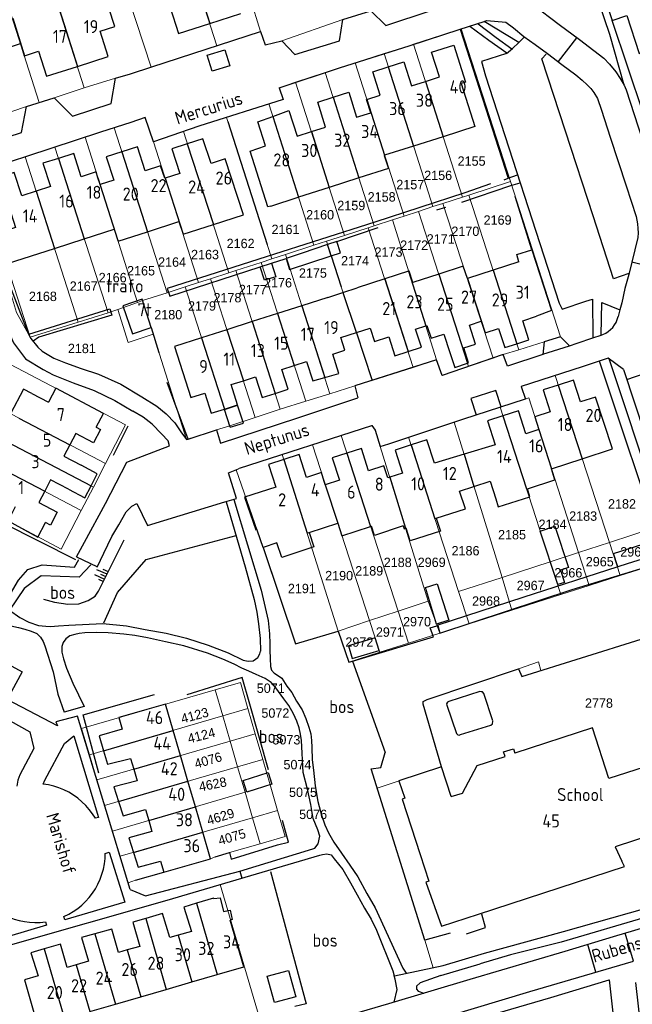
# Model space of a CAD drawing. Header units: metres. Extents: x 233829 to 239427, y 444283 to 448222.
# Tile 96 of 171: x 236580 to 236697, y 445629 to 445817. Entities that reach past the tile are written whole.
import ezdxf
from ezdxf.enums import TextEntityAlignment as Align

# ---------------------------------------------------------------- set-up
doc = ezdxf.new("R2010")
doc.units = ezdxf.units.M
doc.header["$MEASUREMENT"] = 0
for name, color, linetype in [('BIJGEBOUW', 4, 'Continuous'), ('DAKRAND', 4, 'Continuous'), ('DAKRAND-BYG', 4, 'Continuous'), ('FUNKTIEAAND', 253, 'Continuous'), ('Goud-kadastrale grenzen', 13, 'Continuous'), ('HEG', 253, 'Continuous'), ('HEK', 253, 'Continuous'), ('HOOFDGEBOUW', 4, 'Continuous'), ('HUISNUMMER', 253, 'Continuous'), ('KANTVERH', 253, 'Continuous'), ('MUUR', 253, 'Continuous'), ('OVLIJNOBJ', 253, 'Continuous'), ('STRAATNAAM', 253, 'Continuous'), ('TALUD', 253, 'Continuous'), ('TUSSENMUUR', 253, 'Continuous')]:
    doc.layers.add(name, color=color, linetype=linetype)
doc.layers.add('G01 kadestrale perceelsgrens', color=73, linetype='Continuous', lineweight=0)
doc.layers.add('Z01 perceelnummer', color=73, linetype='Continuous', lineweight=13)
doc.styles.get("Standard").update_dxf_attribs({"font": 'iso.shx'})
doc.styles.add('Styledgn001', font='dgn001.shx')

# ---------------------------------------------------------------- blocks, each defined once
blk = doc.blocks.new('TA', base_point=(75009.5, 300012))
for p, q in [((75009.5, 300012.5), (75010, 300012.5)), ((75009.5, 300012.25), (75010.5, 300012.25)), ((75009.5, 300012), (75010, 300012)), ((75009.5, 300011.75), (75010.5, 300011.75)), ((75009.5, 300011.5), (75010, 300011.5))]:
    blk.add_line(p, q)
blk = doc.blocks.new('A$C1532452F')
at = {"layer": 'G01 kadestrale perceelsgrens'}
for p, q in [((236625.964, 445815.005), (236617.304, 445842.798)), ((236608.759, 445839.996), (236617.58, 445812.282)), ((236595.343, 445837.761), (236605.013, 445808.2)), ((236582.792, 445833.718), (236592.163, 445804.257)), ((236574.192, 445830.837), (236583.574, 445801.42)), ((236630.036, 445813.26), (236641.733, 445817.322)), ((236700.838, 445794.553), (236693.261, 445817.165)), ((236655.259, 445812.579), (236664.384, 445815.538)), ((236664.384, 445815.538), (236673.81, 445786.267)), ((236655.259, 445812.579), (236664.595, 445783.279)), ((236644.039, 445809.032), (236649.603, 445810.788)), ((236649.603, 445810.788), (236658.955, 445781.469)), ((236644.039, 445809.032), (236653.445, 445779.665)), ((236632.666, 445805.306), (236638.345, 445807.189)), ((236638.345, 445807.189), (236647.702, 445777.809)), ((236592.163, 445804.257), (236598.158, 445806.111)), ((236632.666, 445805.306), (236642.016, 445775.969)), ((236586.407, 445802.315), (236592.163, 445804.257)), ((236581.122, 445800.646), (236583.574, 445801.42)), ((236583.574, 445801.42), (236586.407, 445802.315)), ((236575.073, 445798.587), (236581.122, 445800.646)), ((236619.421, 445798.555), (236627.533, 445801.149)), ((236627.533, 445801.149), (236636.159, 445774.068)), ((236619.421, 445798.555), (236619.665, 445797.792)), ((236619.665, 445797.792), (236627.243, 445774.235)), ((236597.888, 445796.553), (236608.043, 445764.969)), ((236605.42, 445793.863), (236611.163, 445795.842)), ((236611.163, 445795.842), (236619.892, 445768.804)), ((236586.542, 445792.864), (236592.355, 445794.758)), ((236592.355, 445794.758), (236602.402, 445763.097)), ((236605.42, 445793.863), (236614.08, 445766.949)), ((236580.869, 445791.013), (236586.542, 445792.864)), ((236586.542, 445792.864), (236596.734, 445761.131)), ((236580.869, 445791.013), (236591.02, 445759.363)), ((236571.651, 445787.855), (236581.82, 445756.459)), ((236665.851, 445783.687), (236673.81, 445786.267)), ((236673.81, 445786.267), (236683.395, 445756.51)), ((236660.879, 445782.069), (236664.595, 445783.279)), ((236664.595, 445783.279), (236665.851, 445783.687)), ((236665.851, 445783.687), (236675.411, 445754.031)), ((236653.445, 445779.665), (236656.217, 445780.562)), ((236656.217, 445780.562), (236658.955, 445781.469)), ((236656.217, 445780.562), (236665.801, 445750.841)), ((236658.955, 445781.469), (236660.879, 445782.069)), ((236660.879, 445782.069), (236670.527, 445752.461)), ((236647.702, 445777.809), (236651.198, 445778.943)), ((236651.198, 445778.943), (236653.445, 445779.665)), ((236651.198, 445778.943), (236659.663, 445752.112)), ((236642.016, 445775.969), (236646.566, 445777.436)), ((236646.566, 445777.436), (236647.702, 445777.809)), ((236646.566, 445777.436), (236655.175, 445750.678)), ((236636.159, 445774.068), (236638.569, 445774.847)), ((236638.569, 445774.847), (236642.016, 445775.969)), ((236638.569, 445774.847), (236639.057, 445773.32)), ((236627.243, 445774.235), (236628.119, 445771.474)), ((236630.708, 445772.274), (236636.159, 445774.068)), ((236639.057, 445773.32), (236641.369, 445766.11)), ((236626.066, 445770.795), (236628.119, 445771.474)), ((236628.119, 445771.474), (236630.708, 445772.274)), ((236630.708, 445772.274), (236639.235, 445745.623)), ((236619.892, 445768.804), (236621.209, 445769.213)), ((236621.209, 445769.213), (236626.066, 445770.795)), ((236621.209, 445769.213), (236629.726, 445742.636)), ((236626.066, 445770.795), (236634.598, 445744.204)), ((236614.08, 445766.949), (236616.379, 445767.668)), ((236616.379, 445767.668), (236619.892, 445768.804)), ((236616.379, 445767.668), (236624.912, 445741.067)), ((236608.043, 445764.969), (236611.538, 445766.098)), ((236611.538, 445766.098), (236614.08, 445766.949)), ((236611.538, 445766.098), (236620.04, 445739.498)), ((236641.369, 445766.11), (236644.272, 445757.397)), ((236603.334, 445763.455), (236608.043, 445764.969)), ((236597.26, 445761.307), (236598.593, 445761.733)), ((236598.593, 445761.733), (236602.402, 445763.097)), ((236602.402, 445763.097), (236603.334, 445763.455)), ((236603.334, 445763.455), (236605.385, 445757.029)), ((236591.02, 445759.363), (236596.734, 445761.131)), ((236596.734, 445761.131), (236597.26, 445761.307)), ((236581.82, 445756.459), (236591.02, 445759.363)), ((236605.385, 445757.029), (236611.757, 445736.833)), ((236683.395, 445756.51), (236680.283, 445755.54)), ((236680.283, 445755.54), (236675.411, 445754.031)), ((236665.801, 445750.841), (236670.527, 445752.461)), ((236670.527, 445752.461), (236672.429, 445753.113)), ((236672.429, 445753.113), (236675.411, 445754.031)), ((236647.329, 445748.17), (236655.175, 445750.678)), ((236655.175, 445750.678), (236659.663, 445752.112)), ((236690.831, 445751.892), (236690.873, 445751.762)), ((236690.873, 445751.762), (236701.469, 445719.952)), ((236682.361, 445749.124), (236692.759, 445717.115)), ((236567.519, 445747.312), (236596.271, 445732.243)), ((236639.235, 445745.623), (236644.008, 445747.109)), ((236644.008, 445747.109), (236647.329, 445748.17)), ((236647.263, 445748.383), (236647.329, 445748.17)), ((236634.598, 445744.204), (236639.235, 445745.623)), ((236671.808, 445743.061), (236676.712, 445744.657)), ((236565.168, 445742.83), (236593.942, 445727.749)), ((236629.726, 445742.636), (236634.598, 445744.204)), ((236671.808, 445743.061), (236681.417, 445713.428)), ((236620.04, 445739.498), (236624.912, 445741.067)), ((236624.912, 445741.067), (236629.726, 445742.636)), ((236617.534, 445738.713), (236620.04, 445739.498)), ((236654.287, 445737.269), (236663.013, 445740.184)), ((236663.013, 445740.184), (236672.193, 445710.436)), ((236562.82, 445738.366), (236591.62, 445723.268)), ((236611.757, 445736.833), (236617.534, 445738.713)), ((236635.87, 445735.846), (236641.359, 445737.616)), ((236641.359, 445737.616), (236652.279, 445703.978)), ((236654.287, 445737.269), (236663.867, 445707.731)), ((236630.109, 445733.988), (236635.87, 445735.846)), ((236635.87, 445735.846), (236646.797, 445702.173)), ((236648.862, 445735.53), (236658.047, 445705.886)), ((236630.109, 445733.988), (236640.801, 445700.106)), ((236593.942, 445727.749), (236596.271, 445732.243)), ((236625.364, 445719.294), (236621.268, 445731.03)), ((236591.62, 445723.268), (236593.942, 445727.749)), ((236692.759, 445717.115), (236701.469, 445719.952)), ((236686.823, 445715.187), (236692.759, 445717.115)), ((236692.759, 445717.115), (236694.796, 445710.771)), ((236681.417, 445713.428), (236686.823, 445715.187)), ((236686.823, 445715.187), (236688.859, 445708.88)), ((236672.193, 445710.436), (236681.417, 445713.428)), ((236681.417, 445713.428), (236683.448, 445707.157)), ((236703.678, 445713.6), (236694.796, 445710.771)), ((236694.796, 445710.771), (236688.859, 445708.88)), ((236663.867, 445707.731), (236672.193, 445710.436)), ((236672.193, 445710.436), (236674.082, 445704.174)), ((236688.859, 445708.88), (236683.448, 445707.157)), ((236663.867, 445707.731), (236665.87, 445701.558)), ((236683.448, 445707.157), (236674.082, 445704.174)), ((236652.279, 445703.978), (236658.047, 445705.886)), ((236658.047, 445705.886), (236660.267, 445699.774)), ((236646.797, 445702.173), (236652.279, 445703.978)), ((236652.279, 445703.978), (236654.262, 445697.861)), ((236674.082, 445704.174), (236665.87, 445701.558)), ((236640.801, 445700.106), (236646.797, 445702.173)), ((236646.797, 445702.173), (236648.764, 445696.11)), ((236665.87, 445701.558), (236660.267, 445699.774)), ((236640.801, 445700.106), (236642.824, 445694.219)), ((236654.262, 445697.861), (236660.267, 445699.774)), ((236704.43, 445700.371), (236679.636, 445692.586)), ((236648.764, 445696.11), (236654.262, 445697.861)), ((236642.824, 445694.219), (236648.764, 445696.11)), ((236617.285, 445688.898), (236622.086, 445690.293)), ((236623.539, 445685.294), (236622.086, 445690.293)), ((236617.285, 445688.898), (236591.628, 445681.476)), ((236618.729, 445683.888), (236617.285, 445688.898)), ((236618.729, 445683.888), (236623.539, 445685.294)), ((236624.942, 445680.469), (236623.539, 445685.294)), ((236593.16, 445676.416), (236618.729, 445683.888)), ((236620.133, 445679.067), (236618.729, 445683.888)), ((236591.628, 445681.476), (236593.16, 445676.416)), ((236594.61, 445671.625), (236620.133, 445679.067)), ((236620.133, 445679.067), (236624.942, 445680.469)), ((236621.561, 445674.163), (236620.133, 445679.067)), ((236626.368, 445675.565), (236624.942, 445680.469)), ((236593.16, 445676.416), (236594.61, 445671.625)), ((236621.561, 445674.163), (236626.368, 445675.565)), ((236627.791, 445670.67), (236626.368, 445675.565)), ((236596.091, 445666.735), (236621.561, 445674.163)), ((236622.987, 445669.265), (236621.561, 445674.163)), ((236660.611, 445674.117), (236648.253, 445670.06)), ((236594.61, 445671.625), (236596.091, 445666.735)), ((236597.575, 445661.832), (236622.987, 445669.265)), ((236622.987, 445669.265), (236627.791, 445670.67)), ((236624.413, 445664.369), (236622.987, 445669.265)), ((236629.217, 445665.765), (236627.791, 445670.67)), ((236648.253, 445670.06), (236657.393, 445640.935)), ((236596.091, 445666.735), (236597.575, 445661.832)), ((236624.413, 445664.369), (236629.217, 445665.765)), ((236630.67, 445660.765), (236629.217, 445665.765)), ((236599.04, 445656.994), (236624.413, 445664.369)), ((236625.869, 445659.369), (236624.413, 445664.369)), ((236597.575, 445661.832), (236599.04, 445656.994)), ((236625.869, 445659.369), (236630.67, 445660.765)), ((236620.02, 445657.711), (236625.869, 445659.369)), ((236599.04, 445656.994), (236600.575, 445651.924)), ((236607.535, 445653.959), (236616.364, 445656.533)), ((236616.364, 445656.533), (236617.256, 445656.901)), ((236617.256, 445656.901), (236620.02, 445657.711)), ((236600.575, 445651.924), (236601.982, 445652.401)), ((236601.982, 445652.401), (236607.535, 445653.959)), ((236618.202, 445651.572), (236625.678, 445626.23)), ((236657.393, 445640.935), (236658.983, 445635.645))]:
    blk.add_line(p, q, dxfattribs=at)
at = {"layer": 'G01 kadestrale perceelsgrens', "flags": 128}
for points in [[(236693.261, 445817.165), (236690.539, 445825.588), (236693.862, 445826.679)], [(236617.58, 445812.282), (236625.757, 445814.938), (236625.964, 445815.005)], [(236625.964, 445815.005), (236626.798, 445812.482), (236630.036, 445813.26)], [(236649.603, 445810.788), (236654.394, 445812.299), (236655.259, 445812.579)], [(236605.013, 445808.2), (236605.126, 445808.237), (236615.545, 445811.621), (236617.58, 445812.282)], [(236638.345, 445807.189), (236641.256, 445808.154), (236644.039, 445809.032)], [(236598.158, 445806.111), (236601.027, 445806.895), (236605.013, 445808.2)], [(236627.533, 445801.149), (236630.256, 445802.019), (236629.515, 445804.262), (236632.666, 445805.306)], [(236597.888, 445796.553), (236601.1, 445797.59), (236603.847, 445798.53), (236605.42, 445793.863)], [(236611.163, 445795.842), (236614.106, 445796.856), (236619.421, 445798.555)], [(236592.355, 445794.758), (236595.273, 445795.709), (236597.888, 445796.553)], [(236571.651, 445787.855), (236572.068, 445787.989), (236578.386, 445790.18), (236580.869, 445791.013)], [(236581.82, 445756.459), (236579.235, 445761.19), (236576.691, 445769.488)], [(236598.593, 445761.733), (236600.598, 445755.463), (236605.385, 445757.029)], [(236644.272, 445757.397), (236644.315, 445757.271), (236647.263, 445748.383)], [(236571.403, 445754.693), (236600.098, 445739.632), (236596.271, 445732.243)], [(236659.663, 445752.112), (236660.731, 445749.102), (236665.801, 445750.841)], [(236682.361, 445749.124), (236687.512, 445750.786), (236690.831, 445751.892)], [(236682.361, 445749.124), (236675.859, 445747.025), (236676.712, 445744.657)], [(236676.712, 445744.657), (236677.322, 445744.81), (236686.823, 445715.187)], [(236663.013, 445740.184), (236664.662, 445740.735), (236671.808, 445743.061)], [(236641.359, 445737.616), (236647.274, 445739.523), (236647.892, 445738.642), (236648.862, 445735.53)], [(236648.862, 445735.53), (236650.542, 445736.018), (236654.287, 445737.269)], [(236621.268, 445731.03), (236621.94, 445731.354), (236630.109, 445733.988)], [(236559.029, 445731.156), (236587.786, 445715.868), (236591.62, 445723.268)], [(236640.801, 445700.106), (236632.649, 445697.672), (236625.364, 445719.294)], [(236679.636, 445692.586), (236679.177, 445694.23), (236675.36, 445692.92)], [(236675.36, 445692.92), (236657.834, 445687.027), (236657.49, 445686.869), (236657.097, 445686.661), (236657.06, 445686.112), (236660.611, 445674.117)], [(236544.292, 445652.789), (236555.334, 445646.74), (236557.623, 445650.811), (236577.635, 445639.931), (236608.045, 445648.565), (236618.202, 445651.572)], [(236658.983, 445635.645), (236660.894, 445636.042), (236668.849, 445638.422), (236683.977, 445642.565), (236699.548, 445646.968), (236717.134, 445652.364)], [(236694.637, 445615.987), (236694.238, 445619.585), (236692.73, 445633.305), (236681.541, 445629.966), (236664.967, 445625.087)]]:
    blk.add_lwpolyline(points, dxfattribs=at)
at = {"layer": 'G01 kadestrale perceelsgrens', "style": 'Styledgn001'}
for s, rotation, p in [('4123', 14.87568, (236613.34, 445683.995)), ('4124', 14.26071, (236614.61, 445680.146)), ('4076', 16.28554, (236615.905, 445675.401)), ('4628', 11.11709, (236616.788, 445670.799)), ('4629', 17.01378, (236618.279, 445664.589)), ('4075', 16.26251, (236620.467, 445660.702))]:
    blk.add_text(s, height=1.8, rotation=rotation, dxfattribs=at).set_placement(p, align=Align.MIDDLE_CENTER)
at = {"layer": 'Z01 perceelnummer', "linetype": 'Continuous', "lineweight": 13, "style": 'Styledgn001'}
for s, p in [('2155', (236666.362, 445790.203)), ('2156', (236659.963, 445787.463)), ('2157', (236654.626, 445785.702)), ('2158', (236649.14, 445783.339)), ('2159', (236643.322, 445781.684)), ('2160', (236637.352, 445779.912)), ('2169', (236671.338, 445778.902)), ('2161', (236630.726, 445777.115)), ('2170', (236665.171, 445776.745)), ('2162', (236622.126, 445774.414)), ('2172', (236655.368, 445774.085)), ('2171', (236660.447, 445775.278)), ('2163', (236615.312, 445772.286)), ('2173', (236650.457, 445772.77)), ('2164', (236609, 445770.849)), ('2174', (236644.043, 445771.099)), ('2165', (236603.061, 445769.186)), ('2175', (236635.97, 445768.749)), ('2166', (236597.626, 445767.876)), ('2176', (236629.293, 445766.887)), ('2167', (236592.079, 445766.241)), ('2177', (236624.473, 445765.586)), ('2168', (236584.26, 445764.278)), ('2178', (236619.609, 445764.024)), ('2180', (236608.269, 445760.771)), ('2179', (236614.728, 445762.437)), ('2181', (236591.724, 445754.298)), ('2182', (236695.17, 445724.515)), ('2183', (236687.728, 445722.18)), ('2184', (236681.87, 445720.607)), ('2185', (236674.11, 445718.617)), ('2186', (236665.203, 445715.544)), ('2964', (236697.513, 445715.322)), ('2189', (236646.757, 445711.686)), ('2188', (236652.213, 445713.31)), ('2969', (236658.723, 445713.317)), ('2965', (236690.911, 445713.445)), ('2190', (236640.993, 445710.767)), ('2966', (236684.892, 445711.319)), ('2191', (236633.86, 445708.303)), ('2967', (236677.674, 445708.88)), ('2968', (236669.135, 445705.905)), ('2970', (236655.913, 445701.945)), ('2971', (236650.707, 445699.953)), ('2972', (236644.87, 445698.044)), ('5071', (236627.9, 445689.202)), ('2778', (236690.758, 445686.35)), ('5072', (236628.782, 445684.438)), ('5073', (236630.899, 445679.321)), ('5074', (236633.016, 445674.558)), ('5075', (236634.075, 445669.265)), ('5076', (236636.016, 445665.03))]:
    blk.add_text(s, height=1.8, dxfattribs=at).set_placement(p, align=Align.MIDDLE_CENTER)

msp = doc.modelspace()

# ---------------------------------------------------------------- linework, layer by layer
at = {"layer": 'BIJGEBOUW'}
for p, q in [((236619.04, 445742.63), (236621.56, 445743.44)), ((236622.66, 445739.99), (236621.56, 445743.44)), ((236620.14, 445739.19), (236619.04, 445742.63)), ((236620.14, 445739.19), (236622.66, 445739.99))]:
    msp.add_line(p, q, dxfattribs=at)
msp.add_lwpolyline([(236604.98, 445758.32), (236603.25, 445763.71), (236599.6, 445762.48), (236601.41, 445757.1), (236604.98, 445758.32)], dxfattribs=at)
at = {"layer": 'DAKRAND'}
for p, q in [((236627.91, 445781.58), (236633.17, 445783.26)), ((236641.73, 445765.03), (236644.44, 445765.91)), ((236638.86, 445764.09), (236641.73, 445765.03)), ((236644.3, 445757.33), (236646.95, 445758.19)), ((236641.33, 445756.37), (236644.3, 445757.33))]:
    msp.add_line(p, q, dxfattribs=at)
for points in [[(236675.44, 445770.87), (236675.01, 445772.3), (236677.88, 445773.21)], [(236677.88, 445773.21), (236681.68, 445761.54), (236678.82, 445760.48)], [(236594.49, 445739.19), (236595.86, 445741.84), (236586.73, 445746.67), (236585.32, 445743.99)], [(236582.13, 445745.66), (236580.52, 445746.49), (236578.06, 445741.79)], [(236671.02, 445725.46), (236671.46, 445723.97), (236677.54, 445725.85), (236677.05, 445727.41)], [(236578.97, 445723.97), (236577.6, 445721.28), (236583.26, 445718.13), (236584.78, 445720.92)], [(236653.28, 445720.32), (236647.77, 445718.46), (236647.19, 445720.22)], [(236659.61, 445721.76), (236660.41, 445719.29), (236654.63, 445717.45), (236653.82, 445719.88)], [(236626.42, 445716.15), (236625.36, 445719.29), (236625.27, 445719.6)], [(236635.27, 445719.04), (236636.14, 445716.29), (236630.02, 445714.27), (236629.09, 445717.04), (236626.42, 445716.15)], [(236599.43, 445681.33), (236595.01, 445680.06), (236595.86, 445677.21)], [(236595.86, 445677.21), (236596.63, 445674.63), (236601.07, 445675.71)], [(236662.45, 445668.45), (236664.64, 445669.08), (236667.41, 445674.41), (236672.8, 445676.12), (236672.49, 445677.03), (236674.38, 445677.6), (236674.65, 445676.76)], [(236602.31, 445671.48), (236597.83, 445670.28), (236598.72, 445667.5)], [(236598.72, 445667.5), (236599.61, 445664.74), (236603.92, 445665.95)], [(236708.32, 445663.56), (236693.89, 445658.82), (236695.16, 445656.05)], [(236605.15, 445661.74), (236600.75, 445660.54), (236601.63, 445657.75)], [(236601.63, 445657.75), (236602.53, 445654.91), (236606.8, 445656.06)], [(236616.97, 445648.93), (236616.95, 445648.98), (236613.69, 445647.99)], [(236616.97, 445648.93), (236618.19, 445649.06), (236618.85, 445646.44), (236620.14, 445646.67), (236620.48, 445644.89), (236620.13, 445644.77)], [(236613.69, 445647.99), (236611.27, 445647.26), (236612.69, 445642.6)], [(236603.95, 445645.09), (236601.48, 445644.39), (236602.85, 445639.74)], [(236608.57, 445641.41), (236607.17, 445646.01), (236603.95, 445645.09)], [(236598.76, 445638.56), (236597.44, 445643.04), (236594.22, 445642.16)], [(236594.22, 445642.16), (236591.65, 445641.46), (236593.01, 445636.89)], [(236584.48, 445639.24), (236581.97, 445638.49), (236583.35, 445634.08)], [(236588.91, 445635.69), (236587.65, 445640.17), (236584.48, 445639.24)]]:
    msp.add_lwpolyline(points, dxfattribs=at)
at = {"layer": 'DAKRAND-BYG'}
for p, q in [((236640.55, 445774.81), (236638.77, 445774.21)), ((236625.87, 445769.93), (236628.02, 445770.63))]:
    msp.add_line(p, q, dxfattribs=at)
for points in [[(236639.47, 445772.03), (236641.27, 445772.63), (236640.55, 445774.81)], [(236638.77, 445774.21), (236633.91, 445772.58), (236630.87, 445771.55)], [(236630.87, 445771.55), (236631.52, 445769.4), (236639.47, 445772.03)], [(236628.02, 445770.63), (236628.85, 445768.03), (236626.7, 445767.35), (236625.87, 445769.93)], [(236682.29, 445720.22), (236684.93, 445712.32), (236683.39, 445711.81), (236684.17, 445709.47), (236682.89, 445709.04), (236679.48, 445719.28), (236682.29, 445720.22)], [(236694.39, 445712.44), (236693.54, 445714.98), (236699.17, 445716.79), (236700.03, 445714.26)], [(236700.03, 445714.26), (236696.19, 445713.02), (236694.39, 445712.44)], [(236659.64, 445701.48), (236657.55, 445708.48), (236659.75, 445709.19)], [(236659.75, 445709.19), (236662.03, 445702.26), (236659.64, 445701.48)], [(236647.9, 445698.86), (236642.79, 445697.29), (236643.52, 445694.89), (236648.64, 445696.45), (236647.9, 445698.86)], [(236628.11, 445670.8), (236623.29, 445669.3), (236622.6, 445671.51), (236627.42, 445673.02), (236628.11, 445670.8)], [(236628.6, 445628.95), (236627.22, 445634.02), (236631.32, 445635.14), (236632.69, 445630.06), (236628.6, 445628.95)]]:
    msp.add_lwpolyline(points, dxfattribs=at)
at = {"layer": 'HEG'}
for p, q in [((236619.67, 445797.79), (236627.24, 445774.23)), ((236639.47, 445772.03), (236641.37, 445766.11)), ((236644.32, 445757.27), (236647.26, 445748.38))]:
    msp.add_line(p, q, dxfattribs=at)
msp.add_lwpolyline([(236627.82, 445654.11), (236634.69, 445628.75), (236632.52, 445628.2)], dxfattribs=at)
at = {"layer": 'HEK'}
for p, q in [((236664.2, 445815.48), (236673.37, 445786.9)), ((236677.88, 445773.21), (236674.69, 445783.44)), ((236604.98, 445758.32), (236606.49, 445753.52)), ((236612.06, 445736.93), (236608.05, 445747.76)), ((236597.8, 445733.86), (236600.6, 445739.46)), ((236643.56, 445694.4), (236649.82, 445676.88)), ((236601.98, 445652.4), (236607.42, 445653.98))]:
    msp.add_line(p, q, dxfattribs=at)
for points in [[(236544.58, 445738.6), (236558.39, 445731.48), (236557.96, 445730.42), (236576.61, 445720.91), (236590.51, 445713.88)], [(236626.42, 445716.15), (236632.65, 445697.67), (236640.8, 445700.11), (236642.84, 445694.18), (236643.56, 445694.4)], [(236643.56, 445694.4), (236659.04, 445699.05), (236658.45, 445700.78), (236659.69, 445701.16)], [(236627.5, 445673.56), (236623.89, 445686.14), (236622.43, 445691.24), (236611.84, 445687.95)], [(236594.97, 445672.92), (236591.96, 445684.08), (236605.65, 445687.99)], [(236629.19, 445659.17), (236631.32, 445659.71), (236630.16, 445663.88)], [(236617.26, 445656.9), (236620.02, 445657.71), (236620.3, 445656.47), (236629.19, 445659.17)]]:
    msp.add_lwpolyline(points, dxfattribs=at)
at = {"layer": 'HOOFDGEBOUW'}
for p, q in [((236616.21, 445816.57), (236622.2, 445818.47)), ((236596.77, 445810.22), (236595.22, 445815.08)), ((236580.72, 445810.38), (236583.44, 445811.24)), ((236590.86, 445808.35), (236596.77, 445810.22)), ((236660.9, 445794.87), (236655.25, 445793.08)), ((236655.25, 445793.08), (236649.71, 445791.31)), ((236644.79, 445786.96), (236639.09, 445785.14)), ((236639.09, 445785.14), (236633.23, 445783.27)), ((236633.23, 445783.27), (236633.17, 445783.26)), ((236616.91, 445778.05), (236622.67, 445779.91)), ((236611.11, 445776.19), (236616.91, 445778.05)), ((236586.49, 445773.48), (236592.18, 445775.31)), ((236670.5, 445769.27), (236665.57, 445767.68)), ((236675.44, 445770.87), (236670.5, 445769.27)), ((236649.73, 445767.62), (236644.44, 445765.91)), ((236654.3, 445769.1), (236649.73, 445767.62)), ((236638.86, 445764.09), (236633.84, 445762.48)), ((236633.84, 445762.48), (236629.21, 445761)), ((236629.21, 445761), (236624.34, 445759.44)), ((236619.52, 445757.89), (236614.66, 445756.34)), ((236624.34, 445759.44), (236619.52, 445757.89)), ((236642.1, 445753.98), (236641.33, 445756.37)), ((236582.13, 445745.66), (236585.32, 445743.99)), ((236594.49, 445739.19), (236595.3, 445738.77)), ((236687.54, 445733.17), (236693.34, 445735.05)), ((236681.67, 445731.26), (236687.54, 445733.17)), ((236635.27, 445719.04), (236640.74, 445720.82)), ((236647.02, 445720.17), (236647.19, 445720.22)), ((236653.72, 445719.85), (236653.82, 445719.88)), ((236610.61, 445676.29), (236609.2, 445681.1)), ((236601.07, 445675.71), (236601.67, 445673.68)), ((236612.04, 445671.39), (236610.61, 445676.29)), ((236601.67, 445673.68), (236602.31, 445671.48)), ((236662.45, 445668.45), (236660.61, 445674.12)), ((236613.46, 445666.48), (236612.04, 445671.39)), ((236603.92, 445665.95), (236604.53, 445663.87)), ((236614.89, 445661.6), (236613.46, 445666.48)), ((236604.53, 445663.87), (236605.15, 445661.74)), ((236616.36, 445656.53), (236614.89, 445661.6)), ((236622.73, 445635.81), (236620.13, 445644.77)), ((236610.18, 445641.88), (236608.57, 445641.41)), ((236612.69, 445642.6), (236610.18, 445641.88)), ((236600.42, 445639.04), (236598.76, 445638.56)), ((236602.85, 445639.74), (236600.42, 445639.04)), ((236590.66, 445636.2), (236588.91, 445635.69)), ((236593.01, 445636.89), (236590.66, 445636.2)), ((236617.66, 445634.33), (236622.73, 445635.81)), ((236612.78, 445632.91), (236617.66, 445634.33)), ((236603.02, 445630.08), (236607.9, 445631.49)), ((236607.9, 445631.49), (236612.78, 445632.91)), ((236598.14, 445628.66), (236603.02, 445630.08)), ((236593.27, 445627.24), (236598.14, 445628.66))]:
    msp.add_line(p, q, dxfattribs=at)
for points in [[(236700.23, 445822.98), (236697.76, 445822.18), (236696.49, 445826.11), (236690.95, 445824.32), (236693.26, 445817.16), (236696.07, 445818.08), (236698.43, 445810.79), (236703.63, 445812.47)], [(236595.22, 445815.08), (236598.02, 445815.97), (236595.77, 445823.06), (236592.56, 445822.04), (236592.91, 445820.94)], [(236608.64, 445819.65), (236610.23, 445814.67), (236616.21, 445816.57)], [(236577.29, 445811.85), (236579.96, 445812.7), (236580.7, 445810.37), (236580.72, 445810.38)], [(236583.44, 445811.24), (236584.95, 445806.47), (236590.86, 445808.35)], [(236657.52, 445805.47), (236660.22, 445806.33), (236658.71, 445811.06), (236662.95, 445812.41), (236665.21, 445805.32), (236664.38, 445805.05), (236667.01, 445796.82), (236660.9, 445794.87)], [(236650.41, 445808.26), (236653.37, 445809.2), (236654.83, 445804.61), (236657.52, 445805.47)], [(236646.29, 445802.01), (236648.88, 445802.84), (236647.46, 445807.31), (236650.41, 445808.26)], [(236639.86, 445802.44), (236642.83, 445803.39), (236644.35, 445798.6), (236647.06, 445799.46), (236646.25, 445802), (236646.29, 445802.01)], [(236635.68, 445795.84), (236638.41, 445796.71), (236636.89, 445801.49), (236639.86, 445802.44)], [(236628.3, 445798.76), (236631.39, 445799.87), (236632.95, 445794.97), (236635.68, 445795.84)], [(236627.91, 445781.58), (236627.34, 445781.4), (236623.94, 445792.07), (236626.89, 445793.13), (236625.42, 445797.73), (236628.3, 445798.76)], [(236622.67, 445779.91), (236619.17, 445790.63), (236616.46, 445789.76), (236614.92, 445794.46), (236611.92, 445793.49)], [(236599.36, 445791.97), (236596.37, 445791.01), (236597.83, 445786.53), (236595.24, 445785.69), (236594.81, 445787.01)], [(236607.65, 445786.93), (236607.6, 445786.91), (236606.81, 445789.31), (236603.85, 445788.36), (236602.35, 445792.93), (236599.36, 445791.97)], [(236611.92, 445793.49), (236608.93, 445792.53), (236610.47, 445787.83), (236607.65, 445786.93)], [(236587.23, 445790.72), (236584.27, 445789.77), (236585.73, 445785.32), (236582.98, 445784.43)], [(236594.81, 445787.01), (236594.45, 445788.12), (236591.62, 445787.21), (236590.16, 445791.66), (236587.23, 445790.72)], [(236649.71, 445791.31), (236649.61, 445791.28), (236650.42, 445788.75), (236644.79, 445786.96)], [(236582.98, 445784.43), (236580.23, 445783.55), (236578.77, 445788.01), (236575.21, 445786.86), (236577.49, 445779.89), (236578.18, 445780.11), (236579.03, 445777.49), (236575.39, 445776.33), (236577.48, 445770.58), (236586.49, 445773.48)], [(236604.28, 445776.66), (236610.32, 445778.6), (236611.1, 445776.19), (236611.11, 445776.19)], [(236592.18, 445775.31), (236597.92, 445777.15), (236598.63, 445774.97)], [(236598.63, 445774.97), (236598.67, 445774.86), (236604.28, 445776.66)], [(236665.57, 445767.68), (236665.56, 445767.68), (236664.78, 445770.08), (236660.09, 445768.56)], [(236660.09, 445768.56), (236655.11, 445766.96), (236654.41, 445769.13), (236654.3, 445769.1)], [(236675.04, 445755.19), (236677.35, 445755.93), (236676.15, 445759.62), (236678.82, 445760.48)], [(236646.95, 445758.19), (236647.79, 445755.63), (236650.49, 445756.5), (236651.66, 445752.91), (236654.19, 445753.73)], [(236654.19, 445753.73), (236656.75, 445754.55), (236655.64, 445757.99), (236657.61, 445758.62)], [(236657.61, 445758.62), (236657.8, 445758.68), (236658.59, 445756.25), (236661.06, 445757.05), (236662.21, 445753.54)], [(236664.85, 445754.39), (236667.14, 445755.13), (236665.95, 445758.77), (236668.22, 445759.5), (236668.94, 445757.3), (236668.95, 445757.3)], [(236668.95, 445757.3), (236671.54, 445758.14), (236672.74, 445754.45), (236675.04, 445755.19)], [(236614.66, 445756.34), (236609.46, 445754.67), (236612.59, 445744.9), (236615.27, 445745.75), (236616.51, 445741.88), (236619.02, 445742.68)], [(236665.6, 445751.47), (236665.78, 445751.53), (236664.85, 445754.39)], [(236638.23, 445748.75), (236640.95, 445749.52), (236639.76, 445753.23), (236642.1, 445753.98)], [(236662.21, 445753.54), (236663.14, 445750.67), (236665.6, 445751.47)], [(236628.75, 445745.69), (236631.23, 445746.49), (236630.01, 445750.28), (236632.4, 445751.05)], [(236632.4, 445751.05), (236634.77, 445751.8), (236635.95, 445748.1), (236638.23, 445748.75)], [(236622.65, 445748.12), (236624.98, 445748.86), (236626.25, 445744.89), (236628.75, 445745.69)], [(236619.02, 445742.68), (236621.54, 445743.49), (236620.3, 445747.36), (236622.65, 445748.12)], [(236682.96, 445747.28), (236680.06, 445746.34), (236681.41, 445742.16), (236678.47, 445741.2), (236679.26, 445738.76)], [(236693.34, 445735.05), (236690.12, 445744.98), (236687.22, 445744.04), (236685.86, 445748.22), (236682.96, 445747.28)], [(236672.35, 445741.4), (236669.38, 445740.44), (236670.87, 445735.83), (236664.91, 445734.03)], [(236679.26, 445738.76), (236676.75, 445737.94), (236675.32, 445742.36), (236672.35, 445741.4)], [(236595.3, 445738.77), (236593.96, 445736.23), (236590.58, 445738), (236589.44, 445735.83)], [(236589.44, 445735.83), (236588.29, 445733.65), (236591.57, 445731.93)], [(236654.76, 445735.83), (236651.72, 445734.84), (236653.16, 445730.41), (236650.7, 445729.61)], [(236664.91, 445734.03), (236659.24, 445732.32), (236657.79, 445736.81), (236654.76, 445735.83)], [(236638.35, 445728.19), (236638.35, 445728.19), (236637.59, 445730.52), (236634.77, 445729.6), (236633.34, 445734), (236630.4, 445733.05)], [(236642.46, 445734.21), (236639.68, 445733.31), (236641.05, 445729.07), (236638.35, 445728.19)], [(236650.7, 445729.61), (236650.3, 445729.48), (236649.55, 445731.82), (236646.63, 445730.87), (236645.25, 445735.11), (236642.46, 445734.21)], [(236593.48, 445727.99), (236594.68, 445730.29), (236591.57, 445731.93)], [(236630.4, 445733.05), (236627.45, 445732.09), (236628.86, 445727.74), (236622.89, 445725.82), (236625.04, 445719.53), (236625.27, 445719.6)], [(236677.05, 445727.41), (236682.33, 445729.13), (236681.64, 445731.25), (236681.67, 445731.26)], [(236589.15, 445727.32), (236585.74, 445729.11), (236584.6, 445726.95)], [(236589.15, 445727.32), (236592.27, 445725.69), (236593.48, 445727.99)], [(236659.61, 445721.76), (236665.17, 445723.56), (236664.07, 445726.96), (236666.82, 445727.85)], [(236666.82, 445727.85), (236669.92, 445728.85), (236671.02, 445725.46)], [(236584.6, 445726.95), (236583.47, 445724.78), (236587, 445722.93), (236585.69, 445720.44), (236584.78, 445720.92)], [(236640.74, 445720.82), (236641.53, 445718.39), (236647.02, 445720.17)], [(236653.28, 445720.32), (236653.46, 445719.76), (236653.72, 445719.85)], [(236609.2, 445681.1), (236607.73, 445686.17), (236598.79, 445683.56), (236599.43, 445681.33)], [(236708.32, 445663.56), (236704.39, 445675.68), (236692.67, 445671.87), (236689.51, 445681.59), (236674.65, 445676.76)], [(236660.61, 445674.12), (236652.46, 445671.47), (236653.56, 445668.1), (236653.09, 445667.95), (236656.53, 445657.36)], [(236606.8, 445656.06), (236607.42, 445653.93), (236616.36, 445656.53)], [(236656.53, 445657.36), (236658.2, 445652.23), (236657.63, 445652.05), (236660.63, 445643.62), (236667.66, 445645.91)], [(236667.66, 445645.91), (236695.67, 445655.01), (236695.16, 445656.05)], [(236583.35, 445634.08), (236580.71, 445633.31), (236583.31, 445624.35), (236588.39, 445625.82)]]:
    msp.add_lwpolyline(points, dxfattribs=at)
at = {"layer": 'KANTVERH'}
for p, q in [((236664.2, 445815.48), (236668.79, 445816.97)), ((236675.39, 445812.91), (236668.79, 445816.97)), ((236675.39, 445812.91), (236676.45, 445813.92)), ((236686.46, 445813.79), (236682.96, 445809.25)), ((236672.58, 445786.61), (236673.37, 445786.9)), ((236673.37, 445786.9), (236675.17, 445787.54)), ((236659.68, 445780.88), (236661.41, 445781.37)), ((236640.55, 445774.81), (236648.46, 445777.48)), ((236697.06, 445770.92), (236702.6, 445769.53)), ((236688.26, 445763.34), (236689.55, 445763.76)), ((236689.55, 445763.76), (236689.61, 445756.33)), ((236686.61, 445755.34), (236689.61, 445756.33)), ((236689.61, 445756.33), (236691.19, 445756.86)), ((236691.19, 445756.86), (236691.53, 445756.97)), ((236692.63, 445752.35), (236702.3, 445723.22)), ((236696.07, 445748.36), (236701.59, 445750.23)), ((236590.7, 445714.34), (236594.57, 445712.54)), ((236621.95, 445654.17), (236622.35, 445652.8)), ((236577.64, 445639.93), (236608.05, 445648.57)), ((236697.36, 445636.9), (236695.79, 445642.24)), ((236690.19, 445634.79), (236688.63, 445640.08)), ((236660.49, 445634.14), (236668, 445636.36))]:
    msp.add_line(p, q, dxfattribs=at)
for points in [[(236677.84, 445820.4), (236678.09, 445820.23), (236683.11, 445816.37), (236687.06, 445813.48), (236689.75, 445811.4), (236691.67, 445809.91), (236692.8, 445808.74), (236693.98, 445807.27), (236694.8, 445806.05), (236695.58, 445804.77), (236692.86, 445814.46), (236689.86, 445823.35), (236688.16, 445827.98)], [(236626.8, 445812.48), (236630.04, 445813.26), (236632.54, 445810.63), (236641.08, 445813.23), (236641.73, 445817.32), (236647.07, 445818.99), (236649.92, 445816.17), (236658.61, 445819.02), (236658.73, 445822.65), (236661.34, 445823.46), (236663.99, 445820.74), (236666.96, 445821.71), (236667.93, 445824.32)], [(236667.63, 445816.5), (236671.08, 445813.89), (236674.06, 445811.72)], [(236668.79, 445816.97), (236669.31, 445817.13), (236672.91, 445816.84)], [(236672.91, 445816.84), (236674.42, 445815.71), (236676.35, 445814.07), (236678.52, 445812.53), (236680.9, 445810.84), (236683.64, 445808.72), (236686.33, 445806.74), (236687.54, 445805.73)], [(236693.25, 445817.2), (236702.24, 445790.35), (236711.28, 445763.01)], [(236572.84, 445793.28), (236580.15, 445795.65), (236581.12, 445800.65), (236586.41, 445802.32), (236589.92, 445798.82), (236597.33, 445801.23), (236598.16, 445806.08), (236601.03, 445806.9), (236605.13, 445808.24), (236615.55, 445811.62), (236625.96, 445815.01), (236626.8, 445812.48)], [(236629.52, 445804.26), (236641.26, 445808.15), (236654.39, 445812.3), (236664.2, 445815.48)], [(236666, 445816.06), (236669.65, 445813.36), (236673.09, 445810.91)], [(236673.04, 445810.8), (236674.21, 445811.78), (236675.39, 445812.91)], [(236619.08, 445811.54), (236620.06, 445808.47), (236616.69, 445807.4), (236615.72, 445810.47), (236619.08, 445811.54)], [(236673.04, 445810.8), (236668.25, 445809.29), (236669.01, 445806.53), (236683.14, 445762.97), (236683.71, 445761.84), (236688.26, 445763.34)], [(236696.5, 445768.68), (236693.53, 445767.65), (236689.66, 445779.7), (236684.35, 445795.9), (236679.83, 445809.77), (236680.66, 445810.69)], [(236687.54, 445805.73), (236688.51, 445804.8), (236689.17, 445804.12), (236689.79, 445803.34), (236690.46, 445802.21), (236691.27, 445799.94), (236692.93, 445794.81), (236695.94, 445785.47), (236697.87, 445779.55), (236698.15, 445778.16), (236698.23, 445777.27), (236698.24, 445776.47), (236698.22, 445775.58), (236696.45, 445768.47), (236695.71, 445765.76), (236695.13, 445763.06), (236694.75, 445761.67)], [(236629.52, 445804.26), (236630.26, 445802.02), (236614.11, 445796.86)], [(236695.58, 445804.77), (236695.95, 445803.84), (236698.26, 445796.78), (236701.05, 445788.38), (236702.76, 445783.35), (236703.51, 445780.88), (236703.81, 445778.99), (236704.03, 445777.9), (236704.01, 445776.71), (236703.84, 445775.51), (236703.13, 445771.81), (236700.92, 445762.4), (236700.66, 445761.34)], [(236603.85, 445798.53), (236601.1, 445797.59), (236595.27, 445795.71), (236581.1, 445791.09), (236578.39, 445790.18)], [(236614.11, 445796.86), (236605.42, 445793.86), (236603.85, 445798.53)], [(236670.01, 445785.86), (236665.07, 445784.14), (236647.84, 445778.51), (236627.05, 445771.84), (236608.04, 445765.77), (236608.57, 445764.33), (236625.87, 445769.93)], [(236664.47, 445782.34), (236673.9, 445785.5), (236675.66, 445786.03)], [(236572.28, 445772.82), (236575.77, 445761.95), (236578.62, 445755.4), (236580.93, 445752.32), (236584.31, 445750.26), (236586.23, 445749.26), (236590.05, 445747.71), (236594.07, 445746.21), (236598.04, 445744.32), (236601.47, 445742.31)], [(236628.02, 445770.63), (236630.64, 445771.48), (236630.87, 445771.55)], [(236576.69, 445769.49), (236581.41, 445757.16), (236581.98, 445756.18), (236583.27, 445754.52), (236584.13, 445753.79), (236586.35, 445752.45), (236588.56, 445751.56), (236591.58, 445750.48), (236594.89, 445749.37), (236599.16, 445747.48), (236603.2, 445745.04), (236606.08, 445743.22), (236607.86, 445741.77), (236609.54, 445740.07), (236610.68, 445738.35), (236611.76, 445736.83), (236612.06, 445736.93)], [(236581.57, 445757.01), (236597.08, 445761.91), (236597.45, 445760.68), (236583.47, 445756.46), (236582.37, 445755.67)], [(236691.19, 445756.86), (236691.28, 445763.11), (236694.75, 445761.67)], [(236694.75, 445761.67), (236694.54, 445760.91), (236694.43, 445760.39)], [(236691.53, 445756.97), (236692.05, 445757.23), (236692.54, 445757.54), (236692.98, 445757.91), (236693.39, 445758.33), (236693.74, 445758.8), (236694.03, 445759.3), (236694.26, 445759.83), (236694.43, 445760.39)], [(236685.03, 445754.86), (236683.39, 445756.51), (236680.28, 445755.54), (236679.99, 445753.15), (236673.23, 445750.89), (236672.43, 445753.11), (236660.73, 445749.1), (236659.66, 445752.11), (236644.01, 445747.11), (236644.6, 445744.82)], [(236679.99, 445753.19), (236685.13, 445754.81), (236686.61, 445755.34)], [(236695.44, 445750.25), (236692.5, 445752.45), (236687.51, 445750.79), (236675.86, 445747.03), (236676.71, 445744.61)], [(236690.87, 445751.76), (236703.04, 445715.23), (236700.03, 445714.26)], [(236695.44, 445750.25), (236695.49, 445750.08), (236699.57, 445737.89), (236701.81, 445731.47), (236705.79, 445718.88), (236706.56, 445716.53)], [(236612.06, 445736.93), (236617.53, 445738.71), (236618.29, 445736.14), (236633.11, 445740.98), (236644.6, 445744.82)], [(236648.86, 445735.53), (236650.54, 445736.02), (236664.66, 445740.73), (236676.71, 445744.66)], [(236672.01, 445743.13), (236670.99, 445746.27), (236666.2, 445744.73), (236667.22, 445741.59)], [(236590.7, 445714.34), (236592.22, 445717.16), (236596.27, 445724.57), (236600.36, 445732.53), (236608.5, 445735.66), (236608.23, 445736.6), (236607, 445737.91), (236605.22, 445739.81), (236603.44, 445741.11), (236601.47, 445742.31)], [(236621.94, 445731.35), (236647.27, 445739.52), (236647.89, 445738.64), (236648.86, 445735.53)], [(236619.11, 445724.92), (236621.33, 445725.57), (236619.82, 445730.46), (236621.7, 445731.2)], [(236594.63, 445712.39), (236595.9, 445715.06), (236597.47, 445718.28), (236598.81, 445720.5), (236600.19, 445722.97), (236601.31, 445724.09), (236602.24, 445724.61)], [(236602.24, 445724.61), (236604.29, 445720.38), (236619.11, 445724.92)], [(236619.36, 445724.92), (236622.99, 445712.47), (236624.73, 445706.19), (236625.24, 445703.77), (236625.54, 445701.53), (236625.86, 445698.7), (236625.96, 445696.27)], [(236620.84, 445725.36), (236626.08, 445707.97), (236627.42, 445702.17), (236627.67, 445699.64), (236627.72, 445697.7), (236627.75, 445696.46), (236627.79, 445694.87), (236627.83, 445693.38), (236628.04, 445692.64), (236628.6, 445692)], [(236542.29, 445715.72), (236546.89, 445712.69), (236553.75, 445708.82), (236557.94, 445706.63), (236560.45, 445705.4), (236563.92, 445704.29), (236566.82, 445703.66), (236569.52, 445703.03), (236571.92, 445702.34), (236575.27, 445701.68), (236577.57, 445701.28), (236579.58, 445700.83), (236580.83, 445700.52), (236582.03, 445700.15), (236583.09, 445699.67), (236583.8, 445698.95), (236584.32, 445698.16), (236584.64, 445697.32), (236586.2, 445692.33), (236587.15, 445688.08), (236588.32, 445684.58)], [(236574.78, 445703.51), (236576.55, 445704.64), (236579.56, 445709.89), (236581.35, 445711.92), (236584.11, 445712.83), (236590.29, 445712.38), (236591.15, 445713.85)], [(236593.42, 445712.86), (236591.19, 445710.46), (236583.96, 445710.74), (236580.69, 445708.33), (236577.86, 445704.13), (236579.83, 445702.73), (236581.59, 445701.83), (236583.4, 445701.22), (236584.85, 445701.06), (236585.69, 445701.03), (236587.28, 445701.17), (236589.22, 445701.31), (236595.73, 445701.57), (236600.27, 445701.13), (236603.87, 445700.47), (236607.87, 445699.72), (236611.77, 445698.77), (236615.93, 445697.47), (236619.75, 445695.97), (236622.62, 445694.55), (236623.57, 445694.37), (236624.52, 445694.44), (236625.44, 445695.11), (236625.83, 445695.77), (236625.96, 445696.27)], [(236694.39, 445712.44), (236676.18, 445706.57), (236659.88, 445701.26), (236660.27, 445699.77), (236685.65, 445708.09), (236703.68, 445713.6), (236707.7, 445701.46), (236715, 445679.09), (236712.14, 445678.07), (236710.43, 445683.16)], [(236560.02, 445696.51), (236562.98, 445701.79), (236580.32, 445692.36), (236577.42, 445687.04)], [(236545.81, 445700.2), (236571.96, 445686.27), (236581.74, 445680.82)], [(236607.76, 445698.07), (236604.3, 445698.84), (236601.86, 445699.28), (236599.76, 445699.57), (236596.77, 445699.8), (236594.48, 445699.9), (236592.29, 445699.84), (236591.2, 445699.67), (236590.36, 445699.5), (236589.42, 445699.23), (236588.64, 445698.66), (236588.15, 445697.96), (236587.88, 445697.2), (236587.9, 445696.11), (236588.23, 445694.82), (236588.77, 445693.04), (236589.98, 445690.14), (236592.18, 445685.71), (236588.32, 445684.58)], [(236600.97, 445650.61), (236603.89, 445649.41), (236621.95, 445654.17), (236635.93, 445658.44), (236636.37, 445658.55), (236637, 445659.36), (236637.31, 445660.86), (236636.89, 445662.04), (236636.04, 445664.26), (236635.58, 445666.89), (236634.91, 445669.86), (236634.13, 445673.08), (236633.79, 445679.19), (236633.61, 445680.38), (236633.33, 445681.61), (236632.9, 445682.9), (236632.27, 445684.28), (236631.34, 445685.9), (236630.41, 445687.17), (236629.38, 445688.54), (236628.87, 445689.27), (236628, 445690.3), (236626.83, 445691.06), (236625.13, 445691.82), (236623.72, 445692.48), (236622.36, 445693.05), (236620.9, 445693.81), (236618.73, 445694.75), (236615.77, 445695.92), (236611.26, 445697.31), (236607.76, 445698.07)], [(236660.61, 445674.12), (236657.06, 445686.11), (236657.1, 445686.66), (236657.49, 445686.87), (236657.83, 445687.03), (236675.36, 445692.92), (236675.99, 445691.44), (236698.82, 445698.61)], [(236628.6, 445692.05), (236630.02, 445691.14), (236631, 445689.57), (236631.92, 445688.4), (236632.81, 445686.73), (236633.9, 445685.06), (236634.63, 445683.39), (236635.22, 445681.71), (236635.55, 445680.47), (236635.68, 445679.18), (236635.76, 445677.84), (236635.82, 445675.5), (236636.11, 445673.52), (236636.43, 445670.49), (236636.9, 445667.52), (236637.61, 445664.9), (236638.26, 445663.02), (236638.99, 445661.5), (236639.98, 445659.68), (236641.42, 445657.62), (236643.07, 445655.32), (236644.56, 445653.07), (236646.28, 445649.88), (236647.89, 445647.13), (236653.19, 445635.56), (236653.86, 445634.58)], [(236600.97, 445650.61), (236590.91, 445683.84), (236586.76, 445682.77), (236587.07, 445682), (236577.42, 445687.04)], [(236581.74, 445680.82), (236582.52, 445677.65), (236579.82, 445672.57), (236579.49, 445671.59), (236579.24, 445670.46)], [(236584.33, 445670.82), (236584.62, 445671.61), (236588.41, 445678.58), (236590.16, 445680.07), (236594.92, 445664.45), (236594.32, 445664.27)], [(236594.32, 445664.27), (236593.77, 445665.14), (236593.15, 445665.97), (236592.47, 445666.74), (236591.73, 445667.46), (236590.94, 445668.12), (236590.1, 445668.72), (236589.21, 445669.25), (236588.29, 445669.72), (236587.33, 445670.1), (236586.35, 445670.42), (236585.35, 445670.66), (236584.33, 445670.82)], [(236596.2, 445657.56), (236596.95, 445657.8), (236599.93, 445648.18), (236588.48, 445644.84), (236588.3, 445645.44)], [(236588.3, 445645.44), (236589.22, 445645.89), (236590.09, 445646.41), (236590.93, 445647), (236591.71, 445647.64), (236592.45, 445648.35), (236593.13, 445649.11), (236593.75, 445649.92), (236594.31, 445650.77), (236594.8, 445651.67), (236595.22, 445652.59), (236595.56, 445653.55), (236595.84, 445654.53), (236596.04, 445655.53), (236596.16, 445656.55), (236596.2, 445657.56)], [(236608.05, 445648.57), (236637.3, 445657.23), (236637.79, 445657.34), (236638.64, 445657.46), (236639.49, 445657.28), (236640.05, 445656.49), (236641.69, 445654.49), (236643.2, 445651.94), (236644.45, 445649.58), (236645.85, 445647.03), (236647.15, 445644.92), (236648.14, 445642.85), (236651.26, 445635.07), (236651.55, 445634.1)], [(236651.63, 445634.11), (236660.89, 445636.04), (236668.85, 445638.42), (236683.98, 445642.57), (236699.55, 445646.97), (236717.13, 445652.36)], [(236717.77, 445650.69), (236700.43, 445645.5), (236683.53, 445640.56), (236673.83, 445638.14), (236668, 445636.36)], [(236720.07, 445649.62), (236720.04, 445649.6), (236719, 445649.17), (236717.67, 445648.69), (236712.73, 445647.23), (236705.76, 445645.22), (236693.46, 445641.55), (236684.22, 445638.74), (236666.03, 445633.38), (236650.42, 445628.72), (236629.07, 445622.44), (236601.11, 445614.01), (236586.78, 445609.79), (236570.17, 445605.01), (236569.08, 445604.74), (236566.95, 445604.54), (236564.8, 445604.78), (236562.34, 445605.72), (236548.27, 445613.45), (236533.14, 445621.64), (236518.57, 445629.75), (236516.98, 445630.82)], [(236572.8, 445648.78), (236573.51, 445648.05), (236574.28, 445647.38), (236575.09, 445646.77), (236575.95, 445646.21), (236576.84, 445645.73), (236577.77, 445645.31), (236578.73, 445644.96), (236579.71, 445644.69), (236580.71, 445644.49), (236581.72, 445644.36), (236582.73, 445644.32), (236583.75, 445644.34), (236584.77, 445644.45)], [(236584.77, 445644.45), (236584.96, 445643.81), (236577.66, 445641.64)], [(236614.17, 445612.51), (236632.71, 445617.85), (236654.71, 445624.25), (236656.94, 445624.92), (236677.53, 445631.07), (236697.36, 445636.9)], [(236651.52, 445629.05), (236652.09, 445631.5), (236651.75, 445633.43), (236651.56, 445634.09)], [(236660.49, 445634.14), (236656.49, 445632.75), (236655.81, 445632.14), (236655.83, 445631.54), (236656.13, 445631.15), (236657.21, 445630.75)], [(236665.15, 445625.14), (236681.54, 445629.97), (236692.73, 445633.3)], [(236692.73, 445633.3), (236694.24, 445619.59), (236696.22, 445601.7), (236696.2, 445601.32), (236696.03, 445601.02), (236693.43, 445597.98), (236693.23, 445597.64), (236693.19, 445597.26), (236695.27, 445578.76), (236704.05, 445579.73), (236707.16, 445580.07), (236705.26, 445597.14), (236705.17, 445597.48), (236704.9, 445597.83), (236701.7, 445600.5), (236701.44, 445600.76), (236701.32, 445601.17), (236698.81, 445623.74), (236697.79, 445632.81)]]:
    msp.add_lwpolyline(points, dxfattribs=at)
at = {"layer": 'MUUR'}
for points in [[(236670.42, 445682.95), (236668.71, 445688.18), (236668.45, 445688.48), (236668.2, 445688.52), (236667.95, 445688.56), (236661.98, 445686.68), (236661.73, 445686.52), (236661.54, 445686.22), (236661.6, 445685.92), (236663.47, 445680.49), (236663.72, 445680.25), (236663.97, 445680.21), (236664.27, 445680.32), (236670.05, 445682.09), (236670.39, 445682.35), (236670.43, 445682.9)], [(236665.38, 445642.12), (236669.03, 445643.35), (236668.32, 445645.88)]]:
    msp.add_lwpolyline(points, dxfattribs=at)
at = {"layer": 'OVLIJNOBJ'}
for points in [[(236595.93, 445701.72), (236598.58, 445707.51), (236604.05, 445713.86), (236621.25, 445718.43)], [(236584.37, 445706.27), (236586.48, 445705.68), (236589.02, 445705.29), (236591.16, 445705.34), (236592.94, 445705.98), (236594.26, 445706.81), (236594.94, 445707.77), (236599.83, 445717.64)], [(236662.24, 445642.29), (236657.39, 445640.93), (236647.1, 445673.73), (236648.99, 445674.03), (236649.82, 445676.88)]]:
    msp.add_lwpolyline(points, dxfattribs=at)
at = {"layer": 'TUSSENMUUR'}
for p, q in [((236612.86, 445827.11), (236616.21, 445816.57)), ((236578.48, 445817.56), (236580.72, 445810.38)), ((236650.41, 445808.26), (236655.25, 445793.08)), ((236657.52, 445805.47), (236660.9, 445794.87)), ((236639.86, 445802.44), (236644.79, 445786.96)), ((236646.29, 445802.01), (236649.71, 445791.31)), ((236628.3, 445798.76), (236633.23, 445783.27)), ((236635.68, 445795.84), (236639.09, 445785.14)), ((236599.36, 445791.97), (236604.28, 445776.66)), ((236611.92, 445793.49), (236616.91, 445778.05)), ((236587.23, 445790.72), (236592.18, 445775.31)), ((236594.81, 445787.01), (236598.63, 445774.97)), ((236607.65, 445786.93), (236611.11, 445776.19)), ((236582.98, 445784.43), (236586.49, 445773.48)), ((236639.47, 445772.03), (236638.77, 445774.21)), ((236670.5, 445769.27), (236675.04, 445755.19)), ((236649.73, 445767.62), (236654.19, 445753.73)), ((236654.3, 445769.1), (236657.61, 445758.62)), ((236660.09, 445768.56), (236665.6, 445751.47)), ((236665.57, 445767.68), (236668.95, 445757.3)), ((236641.73, 445765.03), (236644.27, 445757.4)), ((236633.84, 445762.48), (236638.23, 445748.75)), ((236629.21, 445761), (236632.4, 445751.05)), ((236619.52, 445757.89), (236622.65, 445748.12)), ((236624.34, 445759.44), (236628.75, 445745.69)), ((236614.66, 445756.34), (236619.02, 445742.68)), ((236644.27, 445757.4), (236644.3, 445757.33)), ((236682.96, 445747.28), (236687.54, 445733.17)), ((236579.66, 445740.95), (236589.44, 445735.83)), ((236679.26, 445738.76), (236681.67, 445731.26)), ((236577.31, 445736.47), (236593.48, 445727.99)), ((236642.46, 445734.21), (236647.02, 445720.17)), ((236664.91, 445734.03), (236666.82, 445727.85)), ((236574.97, 445732), (236584.6, 445726.95)), ((236650.7, 445729.61), (236653.72, 445719.85)), ((236638.35, 445728.19), (236640.74, 445720.82)), ((236595.86, 445677.21), (236609.2, 445681.1)), ((236601.67, 445673.68), (236610.61, 445676.29)), ((236598.72, 445667.5), (236612.04, 445671.39)), ((236604.53, 445663.87), (236613.46, 445666.48)), ((236601.63, 445657.75), (236614.89, 445661.6)), ((236613.69, 445647.99), (236617.66, 445634.33)), ((236603.95, 445645.09), (236607.9, 445631.49)), ((236594.22, 445642.16), (236598.14, 445628.66)), ((236610.18, 445641.88), (236612.78, 445632.91)), ((236584.48, 445639.24), (236588.39, 445625.82)), ((236600.42, 445639.04), (236603.02, 445630.08)), ((236590.66, 445636.2), (236593.27, 445627.24))]:
    msp.add_line(p, q, dxfattribs=at)
for points in [[(236587.64, 445819.26), (236587.41, 445819.19), (236590.86, 445808.35)], [(236672.35, 445741.4), (236676.9, 445727.37), (236677.05, 445727.41)], [(236654.76, 445735.83), (236659.35, 445721.67), (236659.61, 445721.76)], [(236630.4, 445733.05), (236634.87, 445718.91), (236635.27, 445719.04)]]:
    msp.add_lwpolyline(points, dxfattribs=at)

# ---------------------------------------------------------------- block references
at = {"layer": 'Goud-kadastrale grenzen', "linetype": 'Continuous'}
msp.add_blockref('A$C1532452F', (0, 0), dxfattribs=at)
at = {"layer": 'TALUD', "xscale": 2.14, "yscale": 2.14, "rotation": 156.013}
msp.add_blockref('TA', (236596.36, 445710.54), dxfattribs=at)

# ---------------------------------------------------------------- texts
at = {"layer": 'FUNKTIEAAND'}
for s, p in [('trafo', (236596.4, 445765.03)), ('bos', (236585.64, 445706.31)), ('bos', (236639.11, 445684.42)), ('bos', (236625.61, 445678.71)), ('School', (236682.75, 445667.57)), ('bos', (236635.91, 445639.68))]:
    msp.add_text(s, height=2.5, dxfattribs=at).set_placement(p)
at = {"layer": 'HUISNUMMER'}
for s, p in [('19', (236592.09, 445814.71)), ('17', (236586.18, 445812.83)), ('40', (236662.15, 445803.17)), ('38', (236655.69, 445800.6)), ('36', (236650.56, 445799)), ('34', (236645.2, 445794.61)), ('32', (236640.03, 445792.95)), ('30', (236633.71, 445790.98)), ('28', (236628.4, 445789.16)), ('26', (236617.33, 445785.7)), ('22', (236604.88, 445784.25)), ('24', (236612.08, 445783.99)), ('18', (236592.64, 445782.96)), ('20', (236599.54, 445782.63)), ('16', (236587.39, 445781.29)), ('14', (236580.41, 445778.43)), ('27', (236664.33, 445762.89)), ('31', (236674.79, 445763.81)), ('23', (236653.87, 445762)), ('25', (236659.74, 445761.52)), ('29', (236670.22, 445762.34)), ('7t', (236602.39, 445760.47)), ('21', (236649.26, 445760.69)), ('17', (236633.64, 445755.76)), ('19', (236638.14, 445757.05)), ('15', (236628.54, 445754.06)), ('13', (236624.08, 445752.65)), ('11', (236618.83, 445751)), ('9', (236614.19, 445749.59)), ('7', (236586.91, 445740.37)), ('20', (236688.18, 445740.22)), ('18', (236682.86, 445738.48)), ('5', (236584.25, 445735.48)), ('16', (236677.37, 445734.38)), ('3', (236582.05, 445731.35)), ('14', (236671.23, 445732.35)), ('12', (236660.86, 445729.09)), ('8', (236647.83, 445727.04)), ('10', (236654.79, 445727.11)), ('1', (236579.55, 445726.4)), ('4', (236635.57, 445725.95)), ('6', (236642.52, 445725.52)), ('2', (236629.31, 445724.04)), ('46', (236603.99, 445682.32)), ('44', (236605.43, 445677.39)), ('42', (236606.85, 445672.53)), ('40', (236608.28, 445667.63)), ('38', (236609.71, 445662.74)), ('45', (236679.93, 445662.52)), ('36', (236611.17, 445657.77)), ('34', (236618.75, 445639.35)), ('30', (236609.5, 445636.89)), ('32', (236614, 445638.1)), ('28', (236604.3, 445635.25)), ('26', (236599.3, 445634.05)), ('22', (236589.65, 445630.95)), ('24', (236594.35, 445632.4)), ('20', (236585, 445629.65))]:
    msp.add_text(s, height=2.5, dxfattribs=at).set_placement(p)
at = {"layer": 'STRAATNAAM'}
for s, rotation, p in [('Mercurius', 17.6551, (236610.03, 445797.16)), ('Neptunus', 17.6551, (236623.35, 445733.83)), ('Marishof', 286.6773, (236584.83, 445664.86)), ('Rubensstraat', 16.4413, (236689.83, 445636.6))]:
    msp.add_text(s, height=2.5, rotation=rotation, dxfattribs=at).set_placement(p)

doc.saveas('drawing.dxf')
